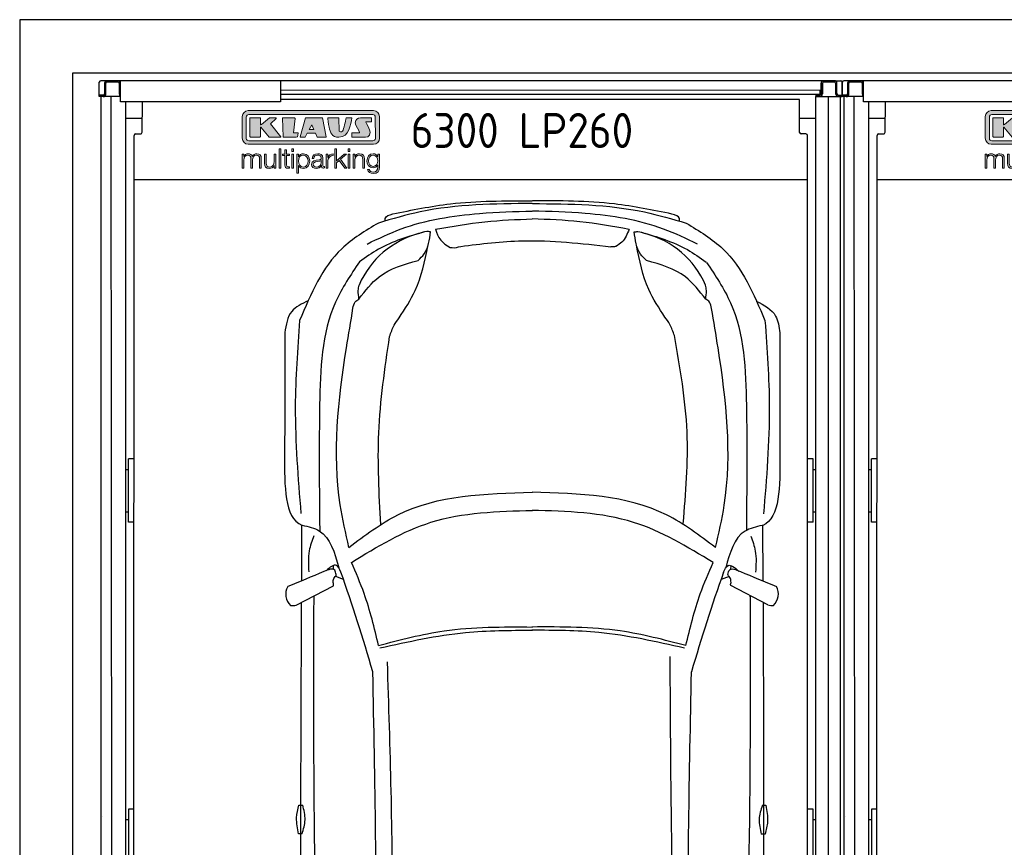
# Model space of a CAD drawing. Header units: millimetres. Extents: x 0 to 9279, y -929 to 5900.
# Tile 2 of 6: x 0 to 3711, y 2780 to 5900. Entities that reach past the tile are written whole.
import ezdxf

# ---------------------------------------------------------------- set-up
doc = ezdxf.new("R2010")
doc.units = ezdxf.units.MM
doc.layers.get('0').update_dxf_attribs({"lineweight": 25})
for name, color, linetype, lineweight in [('car', 10, 'Continuous', 25), ('Gebäude', 7, 'Continuous', 25), ('Logo', 7, 'Continuous', 25), ('Plattform', 7, 'Continuous', 25)]:
    doc.layers.add(name, color=color, linetype=linetype, lineweight=lineweight)
doc.styles.get("Standard").update_dxf_attribs({"font": 'ISOCP.SHX'})

# ---------------------------------------------------------------- blocks, each defined once
blk = doc.blocks.new('Gebäude_GL550_LP260')
at = {"layer": 'Gebäude'}
for p, q in [((5600, 5900), (-3400, 5900)), ((-3400, 5900), (-3400, 200)), ((-3200, 5700), (5400, 5700)), ((-3200, 200), (-3200, 5700))]:
    blk.add_line(p, q, dxfattribs=at)
blk = doc.blocks.new('KLAUS')
at = {"layer": 'Logo'}
h = blk.add_hatch(color=8, dxfattribs=at)
h.dxf.hatch_style = 2
edge = h.paths.add_edge_path()
edge.add_spline(control_points=[(3.6, 29.09), (2.88, 29.09), (2.3, 28.51), (2.3, 27.8), (2.3, 27.8), (2.3, 16.11), (2.3, 16.11), (2.3, 15.39), (2.88, 14.81), (3.6, 14.81), (3.6, 14.81), (71.16, 14.81), (71.16, 14.81), (71.88, 14.81), (72.46, 15.39), (72.46, 16.11), (72.46, 16.11), (72.46, 27.8), (72.46, 27.8), (72.46, 28.51), (71.88, 29.09), (71.16, 29.09), (71.16, 29.09), (3.6, 29.09), (3.6, 29.09), (3.6, 29.09), (3.6, 29.09), (3.6, 29.09)], knot_values=[0, 0, 0, 0, 1, 1, 1, 2, 2, 2, 3, 3, 3, 4, 4, 4, 5, 5, 5, 6, 6, 6, 7, 7, 7, 8, 8, 8, 9, 9, 9, 9], degree=3, periodic=0)
edge = h.paths.add_edge_path()
edge.add_spline(control_points=[(3.35, 31.23), (3.35, 31.23), (71.47, 31.23), (71.47, 31.23), (73.26, 31.23), (74.71, 29.77), (74.71, 27.99), (74.71, 27.99), (74.71, 16.17), (74.71, 16.17), (74.71, 14.38), (73.26, 12.93), (71.47, 12.93), (71.47, 12.93), (3.35, 12.93), (3.35, 12.93), (1.56, 12.93), (0.11, 14.38), (0.11, 16.17), (0.11, 16.17), (0.11, 27.99), (0.11, 27.99), (0.11, 29.77), (1.56, 31.23), (3.35, 31.23), (3.35, 31.23), (3.35, 31.23), (3.35, 31.23)], knot_values=[0, 0, 0, 0, 1, 1, 1, 2, 2, 2, 3, 3, 3, 4, 4, 4, 5, 5, 5, 6, 6, 6, 7, 7, 7, 8, 8, 8, 9, 9, 9, 9], degree=3, periodic=0)
h = blk.add_hatch(color=8, dxfattribs=at)
h.dxf.hatch_style = 2
edge = h.paths.add_edge_path()
edge.add_spline(control_points=[(4.5, 27.33), (4.5, 27.33), (9.7, 27.33), (9.7, 27.33), (9.84, 27.33), (9.96, 27.22), (9.96, 27.08), (9.96, 27.08), (9.96, 23.69), (9.96, 23.69), (9.96, 23.69), (9.94, 23.64), (10.04, 23.59), (10.14, 23.53), (10.2, 23.57), (10.2, 23.57), (10.2, 23.57), (10.51, 23.75), (10.51, 23.75), (10.51, 23.75), (14.94, 27.33), (14.94, 27.33), (14.94, 27.33), (18.41, 27.33), (18.41, 27.33), (18.41, 27.33), (18.49, 27.33), (18.56, 27.2), (18.65, 27.04), (18.53, 26.91), (18.53, 26.91), (18.53, 26.91), (15.49, 24.11), (15.49, 24.11), (15.49, 24.11), (21.14, 17.06), (21.14, 17.06), (21.14, 17.06), (21.13, 16.91), (21.13, 16.91), (21.08, 16.84), (20.99, 16.82), (20.99, 16.82), (20.99, 16.82), (14.7, 16.82), (14.7, 16.82), (14.7, 16.82), (10.26, 22.17), (10.26, 22.17), (10.26, 22.17), (10.19, 22.24), (10.08, 22.21), (9.97, 22.18), (9.96, 22.11), (9.96, 22.11), (9.96, 22.11), (9.96, 17.08), (9.96, 17.08), (9.96, 16.94), (9.84, 16.82), (9.7, 16.82), (9.7, 16.82), (4.5, 16.82), (4.5, 16.82), (4.36, 16.82), (4.25, 16.94), (4.25, 17.08), (4.25, 17.08), (4.25, 27.08), (4.25, 27.08), (4.25, 27.22), (4.36, 27.33), (4.5, 27.33), (4.5, 27.33), (4.5, 27.33), (4.5, 27.33)], knot_values=[0, 0, 0, 0, 1, 1, 1, 2, 2, 2, 3, 3, 3, 4, 4, 4, 5, 5, 5, 6, 6, 6, 7, 7, 7, 8, 8, 8, 9, 9, 9, 10, 10, 10, 11, 11, 11, 12, 12, 12, 13, 13, 13, 14, 14, 14, 15, 15, 15, 16, 16, 16, 17, 17, 17, 18, 18, 18, 19, 19, 19, 20, 20, 20, 21, 21, 21, 22, 22, 22, 23, 23, 23, 24, 24, 24, 25, 25, 25, 25], degree=3, periodic=0)
h = blk.add_hatch(color=8, dxfattribs=at)
h.dxf.hatch_style = 2
h.paths.add_polyline_path([(22.42, 17.06), (21.97, 27.15), (22.24, 27.33), (28.55, 27.33), (28.86, 26.97), (28.01, 19.08), (30.26, 19.07), (30.44, 18.95), (30.08, 16.95), (29.49, 16.82), (22.6, 16.82)])
h = blk.add_hatch(color=8, dxfattribs=at)
h.paths.add_polyline_path([(36.52, 21.01), (38.93, 21.01), (37.87, 23.57)])
h.paths.add_polyline_path([(34.52, 27.33), (43.65, 27.33), (45.76, 16.94), (45.57, 16.82), (40.83, 16.82), (39.89, 18.95), (35.42, 18.95), (34.27, 16.82), (31.78, 16.82), (31.66, 17)])
h = blk.add_hatch(color=8, dxfattribs=at)
h.dxf.hatch_style = 2
edge = h.paths.add_edge_path()
edge.add_spline(control_points=[(52.69, 27.32), (52.69, 27.32), (52.88, 20.14), (52.88, 20.14), (53.01, 19.89), (53.2, 19.77), (53.43, 19.71), (53.91, 19.59), (54.43, 19.57), (54.64, 20.03), (55.23, 21.34), (56.27, 25.45), (56.6, 27.33), (56.6, 27.33), (59.77, 27.33), (59.77, 27.33), (58.77, 23.9), (58.56, 16.82), (52.63, 16.76), (48.72, 16.72), (48.01, 19.35), (47.27, 22.24), (46.89, 23.68), (46.54, 27.33), (46.54, 27.33), (46.54, 27.33), (52.69, 27.32), (52.69, 27.32), (52.69, 27.32), (52.69, 27.32), (52.69, 27.32)], knot_values=[0, 0, 0, 0, 1, 1, 1, 2, 2, 2, 3, 3, 3, 4, 4, 4, 5, 5, 5, 6, 6, 6, 7, 7, 7, 8, 8, 8, 9, 9, 9, 10, 10, 10, 10], degree=3, periodic=0)
h = blk.add_hatch(color=8, dxfattribs=at)
h.dxf.hatch_style = 2
edge = h.paths.add_edge_path()
edge.add_spline(control_points=[(64.46, 27.33), (64.46, 27.33), (70.31, 27.33), (70.31, 27.33), (70.31, 26.52), (70.31, 26.02), (70.31, 25.12), (70.31, 25.12), (67.3, 25.12), (67.3, 25.12), (67.24, 25.04), (67.25, 25.11), (67.25, 24.91), (67.25, 24.88), (69.73, 20.38), (69.73, 19.57), (69.73, 16.4), (67.22, 16.81), (65.9, 16.82), (65.9, 16.82), (59.59, 16.82), (59.59, 16.82), (59.59, 17.76), (59.59, 18.23), (59.59, 19.14), (59.59, 19.14), (63.75, 19.14), (63.75, 19.14), (63.82, 19.22), (63.81, 19.11), (63.81, 19.31), (63.81, 20.32), (61.58, 23.06), (61.58, 24.63), (61.58, 26.33), (62.83, 27.34), (64.46, 27.33), (64.46, 27.33), (64.46, 27.33), (64.46, 27.33)], knot_values=[0, 0, 0, 0, 1, 1, 1, 2, 2, 2, 3, 3, 3, 4, 4, 4, 5, 5, 5, 6, 6, 6, 7, 7, 7, 8, 8, 8, 9, 9, 9, 10, 10, 10, 11, 11, 11, 12, 12, 12, 13, 13, 13, 13], degree=3, periodic=0)
h = blk.add_hatch(color=30, dxfattribs=at)
h.dxf.hatch_style = 2
edge = h.paths.add_edge_path()
edge.add_spline(control_points=[(0, 0), (0, 0), (0.92, 0), (0.92, 0), (0.92, 0), (0.92, 4.22), (0.92, 4.22), (0.94, 5.8), (1.58, 7), (3.18, 7), (4.35, 7), (4.77, 6.15), (4.76, 5.12), (4.76, 5.12), (4.76, 0), (4.76, 0), (4.76, 0), (5.68, 0), (5.68, 0), (5.68, 0), (5.68, 4.27), (5.68, 4.27), (5.68, 5.68), (6.14, 7), (7.73, 7), (9.05, 7), (9.52, 6.32), (9.52, 5.08), (9.52, 5.08), (9.52, 0), (9.52, 0), (9.52, 0), (10.44, 0), (10.44, 0), (10.44, 0), (10.44, 5.12), (10.44, 5.12), (10.44, 6.91), (9.59, 7.77), (7.94, 7.77), (6.94, 7.77), (5.99, 7.29), (5.54, 6.3), (5.26, 7.29), (4.36, 7.77), (3.37, 7.77), (2.17, 7.77), (1.38, 7.19), (0.89, 6.28), (0.89, 6.28), (0.85, 6.28), (0.85, 6.28), (0.85, 6.28), (0.85, 7.55), (0.85, 7.55), (0.85, 7.55), (0, 7.55), (0, 7.55), (0, 7.55), (0, 0), (0, 0), (0, 0), (0, 0), (0, 0)], knot_values=[0, 0, 0, 0, 1, 1, 1, 2, 2, 2, 3, 3, 3, 4, 4, 4, 5, 5, 5, 6, 6, 6, 7, 7, 7, 8, 8, 8, 9, 9, 9, 10, 10, 10, 11, 11, 11, 12, 12, 12, 13, 13, 13, 14, 14, 14, 15, 15, 15, 16, 16, 16, 17, 17, 17, 18, 18, 18, 19, 19, 19, 20, 20, 20, 21, 21, 21, 21], degree=3, periodic=0)
h = blk.add_hatch(color=30, dxfattribs=at)
h.dxf.hatch_style = 2
edge = h.paths.add_edge_path()
edge.add_spline(control_points=[(18.31, 7.55), (18.31, 7.55), (17.39, 7.55), (17.39, 7.55), (17.39, 7.55), (17.39, 3.59), (17.39, 3.59), (17.39, 2.05), (16.7, 0.56), (15.12, 0.56), (13.66, 0.56), (13.15, 1.27), (13.1, 2.64), (13.1, 2.64), (13.1, 7.55), (13.1, 7.55), (13.1, 7.55), (12.18, 7.55), (12.18, 7.55), (12.18, 7.55), (12.18, 2.65), (12.18, 2.65), (12.18, 0.89), (12.93, -0.22), (14.83, -0.22), (15.96, -0.22), (16.95, 0.35), (17.44, 1.36), (17.44, 1.36), (17.47, 1.36), (17.47, 1.36), (17.47, 1.36), (17.47, 0), (17.47, 0), (17.47, 0), (18.31, 0), (18.31, 0), (18.31, 0), (18.31, 7.55), (18.31, 7.55), (18.31, 7.55), (18.31, 7.55), (18.31, 7.55)], knot_values=[0, 0, 0, 0, 1, 1, 1, 2, 2, 2, 3, 3, 3, 4, 4, 4, 5, 5, 5, 6, 6, 6, 7, 7, 7, 8, 8, 8, 9, 9, 9, 10, 10, 10, 11, 11, 11, 12, 12, 12, 13, 13, 13, 14, 14, 14, 14], degree=3, periodic=0)
h = blk.add_hatch(color=30, dxfattribs=at)
h.dxf.hatch_style = 2
h.paths.add_polyline_path([(20.07, 0), (20.99, 0), (20.99, 10.45), (20.07, 10.45)])
h = blk.add_hatch(color=30, dxfattribs=at)
h.dxf.hatch_style = 2
edge = h.paths.add_edge_path()
edge.add_spline(control_points=[(24.22, 9.82), (24.22, 9.82), (23.3, 9.82), (23.3, 9.82), (23.3, 9.82), (23.3, 7.55), (23.3, 7.55), (23.3, 7.55), (21.98, 7.55), (21.98, 7.55), (21.98, 7.55), (21.98, 6.78), (21.98, 6.78), (21.98, 6.78), (23.3, 6.78), (23.3, 6.78), (23.3, 6.78), (23.3, 1.61), (23.3, 1.61), (23.28, 0.32), (23.71, -0.09), (24.94, -0.09), (25.22, -0.09), (25.48, -0.06), (25.76, -0.06), (25.76, -0.06), (25.76, 0.73), (25.76, 0.73), (25.5, 0.7), (25.23, 0.69), (24.97, 0.69), (24.31, 0.73), (24.22, 1.08), (24.22, 1.68), (24.22, 1.68), (24.22, 6.78), (24.22, 6.78), (24.22, 6.78), (25.76, 6.78), (25.76, 6.78), (25.76, 6.78), (25.76, 7.55), (25.76, 7.55), (25.76, 7.55), (24.22, 7.55), (24.22, 7.55), (24.22, 7.55), (24.22, 9.82), (24.22, 9.82), (24.22, 9.82), (24.22, 9.82), (24.22, 9.82)], knot_values=[0, 0, 0, 0, 1, 1, 1, 2, 2, 2, 3, 3, 3, 4, 4, 4, 5, 5, 5, 6, 6, 6, 7, 7, 7, 8, 8, 8, 9, 9, 9, 10, 10, 10, 11, 11, 11, 12, 12, 12, 13, 13, 13, 14, 14, 14, 15, 15, 15, 16, 16, 16, 17, 17, 17, 17], degree=3, periodic=0)
h = blk.add_hatch(color=30, dxfattribs=at)
h.paths.add_polyline_path([(27.1, 0), (28.03, 0), (28.03, 7.55), (27.1, 7.55)])
h.paths.add_polyline_path([(27.1, 8.98), (28.03, 8.98), (28.03, 10.45), (27.1, 10.45)])
h = blk.add_hatch(color=30, dxfattribs=at)
edge = h.paths.add_edge_path()
edge.add_spline(control_points=[(35.84, 3.78), (35.84, 2.21), (35.12, 0.56), (33.37, 0.56), (31.4, 0.56), (30.72, 2.21), (30.72, 3.78), (30.72, 5.49), (31.33, 7), (33.37, 7), (35.12, 7), (35.84, 5.34), (35.84, 3.78), (35.84, 3.78), (35.84, 3.78), (35.84, 3.78)], knot_values=[0, 0, 0, 0, 1, 1, 1, 2, 2, 2, 3, 3, 3, 4, 4, 4, 5, 5, 5, 5], degree=3, periodic=0)
edge = h.paths.add_edge_path()
edge.add_spline(control_points=[(29.79, -2.8), (29.79, -2.8), (30.72, -2.8), (30.72, -2.8), (30.72, -2.8), (30.72, 1.43), (30.72, 1.43), (30.72, 1.43), (30.74, 1.43), (30.74, 1.43), (31.14, 0.35), (32.24, -0.22), (33.37, -0.22), (35.66, -0.22), (36.76, 1.64), (36.76, 3.78), (36.76, 5.91), (35.66, 7.77), (33.37, 7.77), (32.15, 7.77), (31.1, 7.14), (30.67, 6.12), (30.67, 6.12), (30.64, 6.12), (30.64, 6.12), (30.64, 6.12), (30.64, 7.55), (30.64, 7.55), (30.64, 7.55), (29.79, 7.55), (29.79, 7.55), (29.79, 7.55), (29.79, -2.8), (29.79, -2.8), (29.79, -2.8), (29.79, -2.8), (29.79, -2.8)], knot_values=[0, 0, 0, 0, 1, 1, 1, 2, 2, 2, 3, 3, 3, 4, 4, 4, 5, 5, 5, 6, 6, 6, 7, 7, 7, 8, 8, 8, 9, 9, 9, 10, 10, 10, 11, 11, 11, 12, 12, 12, 12], degree=3, periodic=0)
h = blk.add_hatch(color=30, dxfattribs=at)
edge = h.paths.add_edge_path()
edge.add_spline(control_points=[(43.03, 2.93), (43.04, 1.45), (41.8, 0.56), (40.39, 0.56), (39.53, 0.56), (38.71, 1.13), (38.71, 2.05), (38.71, 3.53), (40.66, 3.51), (42.22, 3.79), (42.47, 3.84), (42.88, 3.91), (43, 4.13), (43, 4.13), (43.03, 4.13), (43.03, 4.13), (43.03, 4.13), (43.03, 2.93), (43.03, 2.93), (43.03, 2.93), (43.03, 2.93), (43.03, 2.93)], knot_values=[0, 0, 0, 0, 1, 1, 1, 2, 2, 2, 3, 3, 3, 4, 4, 4, 5, 5, 5, 6, 6, 6, 7, 7, 7, 7], degree=3, periodic=0)
edge = h.paths.add_edge_path()
edge.add_spline(control_points=[(39.03, 5.24), (39.06, 6.47), (39.91, 7), (41.05, 7), (42.14, 7), (43.03, 6.69), (43.03, 5.45), (43.03, 4.61), (42.6, 4.51), (41.84, 4.42), (39.85, 4.19), (37.79, 4.11), (37.79, 1.99), (37.79, 0.47), (38.93, -0.22), (40.32, -0.22), (41.77, -0.22), (42.43, 0.34), (43.07, 1.32), (43.07, 1.32), (43.1, 1.32), (43.1, 1.32), (43.1, 0.53), (43.25, 0), (44.19, 0), (44.43, 0), (44.58, 0.01), (44.79, 0.06), (44.79, 0.06), (44.79, 0.83), (44.79, 0.83), (44.71, 0.81), (44.6, 0.78), (44.49, 0.78), (44.13, 0.78), (43.95, 0.98), (43.95, 1.33), (43.95, 1.33), (43.95, 5.34), (43.95, 5.34), (43.95, 7.36), (42.5, 7.77), (41.17, 7.77), (39.44, 7.77), (38.2, 7.01), (38.11, 5.24), (38.11, 5.24), (39.03, 5.24), (39.03, 5.24), (39.03, 5.24), (39.03, 5.24), (39.03, 5.24)], knot_values=[0, 0, 0, 0, 1, 1, 1, 2, 2, 2, 3, 3, 3, 4, 4, 4, 5, 5, 5, 6, 6, 6, 7, 7, 7, 8, 8, 8, 9, 9, 9, 10, 10, 10, 11, 11, 11, 12, 12, 12, 13, 13, 13, 14, 14, 14, 15, 15, 15, 16, 16, 16, 17, 17, 17, 17], degree=3, periodic=0)
h = blk.add_hatch(color=30, dxfattribs=at)
h.dxf.hatch_style = 2
edge = h.paths.add_edge_path()
edge.add_spline(control_points=[(45.79, 0), (45.79, 0), (46.71, 0), (46.71, 0), (46.71, 0), (46.71, 4.03), (46.71, 4.03), (46.71, 5.59), (47.85, 6.82), (49.52, 6.73), (49.52, 6.73), (49.52, 7.66), (49.52, 7.66), (48.16, 7.72), (47.14, 7), (46.67, 5.78), (46.67, 5.78), (46.64, 5.78), (46.64, 5.78), (46.64, 5.78), (46.64, 7.55), (46.64, 7.55), (46.64, 7.55), (45.79, 7.55), (45.79, 7.55), (45.79, 7.55), (45.79, 0), (45.79, 0), (45.79, 0), (45.79, 0), (45.79, 0)], knot_values=[0, 0, 0, 0, 1, 1, 1, 2, 2, 2, 3, 3, 3, 4, 4, 4, 5, 5, 5, 6, 6, 6, 7, 7, 7, 8, 8, 8, 9, 9, 9, 10, 10, 10, 10], degree=3, periodic=0)
h = blk.add_hatch(color=30, dxfattribs=at)
h.dxf.hatch_style = 2
h.paths.add_polyline_path([(50.4, 0), (51.32, 0), (51.32, 2.87), (52.82, 4.11), (55.8, 0), (56.96, 0), (53.52, 4.76), (56.74, 7.55), (55.51, 7.55), (51.32, 3.89), (51.32, 10.45), (50.4, 10.45)])
h = blk.add_hatch(color=30, dxfattribs=at)
h.paths.add_polyline_path([(57.74, 0), (58.66, 0), (58.66, 7.55), (57.74, 7.55)])
h.paths.add_polyline_path([(57.74, 8.98), (58.66, 8.98), (58.66, 10.45), (57.74, 10.45)])
h = blk.add_hatch(color=30, dxfattribs=at)
h.dxf.hatch_style = 2
edge = h.paths.add_edge_path()
edge.add_spline(control_points=[(60.41, 0), (60.41, 0), (61.33, 0), (61.33, 0), (61.33, 0), (61.33, 4.41), (61.33, 4.41), (61.36, 5.89), (62.24, 7), (63.7, 7), (65.2, 7), (65.62, 6.02), (65.62, 4.71), (65.62, 4.71), (65.62, 0), (65.62, 0), (65.62, 0), (66.54, 0), (66.54, 0), (66.54, 0), (66.54, 4.86), (66.54, 4.86), (66.54, 6.66), (65.9, 7.77), (63.78, 7.77), (62.71, 7.77), (61.7, 7.16), (61.36, 6.25), (61.36, 6.25), (61.33, 6.25), (61.33, 6.25), (61.33, 6.25), (61.33, 7.55), (61.33, 7.55), (61.33, 7.55), (60.41, 7.55), (60.41, 7.55), (60.41, 7.55), (60.41, 0), (60.41, 0), (60.41, 0), (60.41, 0), (60.41, 0)], knot_values=[0, 0, 0, 0, 1, 1, 1, 2, 2, 2, 3, 3, 3, 4, 4, 4, 5, 5, 5, 6, 6, 6, 7, 7, 7, 8, 8, 8, 9, 9, 9, 10, 10, 10, 11, 11, 11, 12, 12, 12, 13, 13, 13, 14, 14, 14, 14], degree=3, periodic=0)
h = blk.add_hatch(color=30, dxfattribs=at)
edge = h.paths.add_edge_path()
edge.add_spline(control_points=[(71.32, 0.86), (69.62, 0.86), (68.83, 2.34), (68.83, 3.86), (68.83, 5.43), (69.56, 7), (71.32, 7), (73.06, 7), (73.75, 5.34), (73.75, 3.86), (73.75, 2.33), (72.91, 0.86), (71.32, 0.86), (71.32, 0.86), (71.32, 0.86), (71.32, 0.86)], knot_values=[0, 0, 0, 0, 1, 1, 1, 2, 2, 2, 3, 3, 3, 4, 4, 4, 5, 5, 5, 5], degree=3, periodic=0)
edge = h.paths.add_edge_path()
edge.add_spline(control_points=[(74.67, 7.55), (74.67, 7.55), (73.75, 7.55), (73.75, 7.55), (73.75, 7.55), (73.75, 6.25), (73.75, 6.25), (73.75, 6.25), (73.72, 6.25), (73.72, 6.25), (73.35, 7.09), (72.41, 7.77), (71.32, 7.77), (69.13, 7.77), (67.9, 6.05), (67.9, 3.97), (67.9, 1.82), (68.9, 0.09), (71.32, 0.09), (72.4, 0.09), (73.29, 0.72), (73.72, 1.64), (73.72, 1.64), (73.75, 1.64), (73.75, 1.64), (73.75, 1.64), (73.75, 0.61), (73.75, 0.61), (73.75, -1.23), (73.01, -2.24), (71.32, -2.24), (70.29, -2.24), (69.31, -1.85), (69.1, -0.73), (69.1, -0.73), (68.18, -0.73), (68.18, -0.73), (68.31, -2.34), (69.81, -3.02), (71.32, -3.02), (73.79, -3.02), (74.65, -1.64), (74.67, 0.61), (74.67, 0.61), (74.67, 7.55), (74.67, 7.55), (74.67, 7.55), (74.67, 7.55), (74.67, 7.55)], knot_values=[0, 0, 0, 0, 1, 1, 1, 2, 2, 2, 3, 3, 3, 4, 4, 4, 5, 5, 5, 6, 6, 6, 7, 7, 7, 8, 8, 8, 9, 9, 9, 10, 10, 10, 11, 11, 11, 12, 12, 12, 13, 13, 13, 14, 14, 14, 15, 15, 15, 16, 16, 16, 16], degree=3, periodic=0)
at = {"layer": 'Logo', "lineweight": 0}
for points in [[(22.42, 17.06), (21.97, 27.15), (22.24, 27.33), (28.55, 27.33), (28.86, 26.97), (28.01, 19.08), (30.26, 19.07), (30.44, 18.95), (30.08, 16.95), (29.49, 16.82), (22.6, 16.82), (22.42, 17.06), (22.42, 17.06)], [(34.52, 27.33), (43.65, 27.33), (45.76, 16.94), (45.57, 16.82), (40.83, 16.82), (39.89, 18.95), (35.42, 18.95), (34.27, 16.82), (31.78, 16.82), (31.66, 17), (34.52, 27.33), (34.52, 27.33)], [(36.52, 21.01), (38.93, 21.01), (37.87, 23.57), (36.52, 21.01), (36.52, 21.01)], [(20.07, 0), (20.99, 0), (20.99, 10.45), (20.07, 10.45), (20.07, 0), (20.07, 0)], [(27.1, 8.98), (28.03, 8.98), (28.03, 10.45), (27.1, 10.45), (27.1, 8.98), (27.1, 8.98)], [(27.1, 0), (28.03, 0), (28.03, 7.55), (27.1, 7.55), (27.1, 0), (27.1, 0)], [(50.4, 0), (51.32, 0), (51.32, 2.87), (52.82, 4.11), (55.8, 0), (56.96, 0), (53.52, 4.76), (56.74, 7.55), (55.51, 7.55), (51.32, 3.89), (51.32, 10.45), (50.4, 10.45), (50.4, 0), (50.4, 0)], [(57.74, 8.98), (58.66, 8.98), (58.66, 10.45), (57.74, 10.45), (57.74, 8.98), (57.74, 8.98)], [(57.74, 0), (58.66, 0), (58.66, 7.55), (57.74, 7.55), (57.74, 0), (57.74, 0)]]:
    blk.add_lwpolyline(points, dxfattribs=at)
for points, knots in [([(3.35, 31.23), (3.35, 31.23), (71.47, 31.23), (71.47, 31.23), (73.26, 31.23), (74.71, 29.77), (74.71, 27.99), (74.71, 27.99), (74.71, 16.17), (74.71, 16.17), (74.71, 14.38), (73.26, 12.93), (71.47, 12.93), (71.47, 12.93), (3.35, 12.93), (3.35, 12.93), (1.56, 12.93), (0.11, 14.38), (0.11, 16.17), (0.11, 16.17), (0.11, 27.99), (0.11, 27.99), (0.11, 29.77), (1.56, 31.23), (3.35, 31.23), (3.35, 31.23), (3.35, 31.23), (3.35, 31.23)], [0, 0, 0, 0, 1, 1, 1, 2, 2, 2, 3, 3, 3, 4, 4, 4, 5, 5, 5, 6, 6, 6, 7, 7, 7, 8, 8, 8, 9, 9, 9, 9]), ([(3.6, 29.09), (2.88, 29.09), (2.3, 28.51), (2.3, 27.8), (2.3, 27.8), (2.3, 16.11), (2.3, 16.11), (2.3, 15.39), (2.88, 14.81), (3.6, 14.81), (3.6, 14.81), (71.16, 14.81), (71.16, 14.81), (71.88, 14.81), (72.46, 15.39), (72.46, 16.11), (72.46, 16.11), (72.46, 27.8), (72.46, 27.8), (72.46, 28.51), (71.88, 29.09), (71.16, 29.09), (71.16, 29.09), (3.6, 29.09), (3.6, 29.09), (3.6, 29.09), (3.6, 29.09), (3.6, 29.09)], [0, 0, 0, 0, 1, 1, 1, 2, 2, 2, 3, 3, 3, 4, 4, 4, 5, 5, 5, 6, 6, 6, 7, 7, 7, 8, 8, 8, 9, 9, 9, 9]), ([(4.5, 27.33), (4.5, 27.33), (9.7, 27.33), (9.7, 27.33), (9.84, 27.33), (9.96, 27.22), (9.96, 27.08), (9.96, 27.08), (9.96, 23.69), (9.96, 23.69), (9.96, 23.69), (9.94, 23.64), (10.04, 23.59), (10.14, 23.53), (10.2, 23.57), (10.2, 23.57), (10.2, 23.57), (10.51, 23.75), (10.51, 23.75), (10.51, 23.75), (14.94, 27.33), (14.94, 27.33), (14.94, 27.33), (18.41, 27.33), (18.41, 27.33), (18.41, 27.33), (18.49, 27.33), (18.56, 27.2), (18.65, 27.04), (18.53, 26.91), (18.53, 26.91), (18.53, 26.91), (15.49, 24.11), (15.49, 24.11), (15.49, 24.11), (21.14, 17.06), (21.14, 17.06), (21.14, 17.06), (21.13, 16.91), (21.13, 16.91), (21.08, 16.84), (20.99, 16.82), (20.99, 16.82), (20.99, 16.82), (14.7, 16.82), (14.7, 16.82), (14.7, 16.82), (10.26, 22.17), (10.26, 22.17), (10.26, 22.17), (10.19, 22.24), (10.08, 22.21), (9.97, 22.18), (9.96, 22.11), (9.96, 22.11), (9.96, 22.11), (9.96, 17.08), (9.96, 17.08), (9.96, 16.94), (9.84, 16.82), (9.7, 16.82), (9.7, 16.82), (4.5, 16.82), (4.5, 16.82), (4.36, 16.82), (4.25, 16.94), (4.25, 17.08), (4.25, 17.08), (4.25, 27.08), (4.25, 27.08), (4.25, 27.22), (4.36, 27.33), (4.5, 27.33), (4.5, 27.33), (4.5, 27.33), (4.5, 27.33)], [0, 0, 0, 0, 1, 1, 1, 2, 2, 2, 3, 3, 3, 4, 4, 4, 5, 5, 5, 6, 6, 6, 7, 7, 7, 8, 8, 8, 9, 9, 9, 10, 10, 10, 11, 11, 11, 12, 12, 12, 13, 13, 13, 14, 14, 14, 15, 15, 15, 16, 16, 16, 17, 17, 17, 18, 18, 18, 19, 19, 19, 20, 20, 20, 21, 21, 21, 22, 22, 22, 23, 23, 23, 24, 24, 24, 25, 25, 25, 25]), ([(52.69, 27.32), (52.69, 27.32), (52.88, 20.14), (52.88, 20.14), (53.01, 19.89), (53.2, 19.77), (53.43, 19.71), (53.91, 19.59), (54.43, 19.57), (54.64, 20.03), (55.23, 21.34), (56.27, 25.45), (56.6, 27.33), (56.6, 27.33), (59.77, 27.33), (59.77, 27.33), (58.77, 23.9), (58.56, 16.82), (52.63, 16.76), (48.72, 16.72), (48.01, 19.35), (47.27, 22.24), (46.89, 23.68), (46.54, 27.33), (46.54, 27.33), (46.54, 27.33), (52.69, 27.32), (52.69, 27.32), (52.69, 27.32), (52.69, 27.32), (52.69, 27.32)], [0, 0, 0, 0, 1, 1, 1, 2, 2, 2, 3, 3, 3, 4, 4, 4, 5, 5, 5, 6, 6, 6, 7, 7, 7, 8, 8, 8, 9, 9, 9, 10, 10, 10, 10]), ([(64.46, 27.33), (64.46, 27.33), (70.31, 27.33), (70.31, 27.33), (70.31, 26.52), (70.31, 26.02), (70.31, 25.12), (70.31, 25.12), (67.3, 25.12), (67.3, 25.12), (67.24, 25.04), (67.25, 25.11), (67.25, 24.91), (67.25, 24.88), (69.73, 20.38), (69.73, 19.57), (69.73, 16.4), (67.22, 16.81), (65.9, 16.82), (65.9, 16.82), (59.59, 16.82), (59.59, 16.82), (59.59, 17.76), (59.59, 18.23), (59.59, 19.14), (59.59, 19.14), (63.75, 19.14), (63.75, 19.14), (63.82, 19.22), (63.81, 19.11), (63.81, 19.31), (63.81, 20.32), (61.58, 23.06), (61.58, 24.63), (61.58, 26.33), (62.83, 27.34), (64.46, 27.33), (64.46, 27.33), (64.46, 27.33), (64.46, 27.33)], [0, 0, 0, 0, 1, 1, 1, 2, 2, 2, 3, 3, 3, 4, 4, 4, 5, 5, 5, 6, 6, 6, 7, 7, 7, 8, 8, 8, 9, 9, 9, 10, 10, 10, 11, 11, 11, 12, 12, 12, 13, 13, 13, 13]), ([(0, 0), (0, 0), (0.92, 0), (0.92, 0), (0.92, 0), (0.92, 4.22), (0.92, 4.22), (0.94, 5.8), (1.58, 7), (3.18, 7), (4.35, 7), (4.77, 6.15), (4.76, 5.12), (4.76, 5.12), (4.76, 0), (4.76, 0), (4.76, 0), (5.68, 0), (5.68, 0), (5.68, 0), (5.68, 4.27), (5.68, 4.27), (5.68, 5.68), (6.14, 7), (7.73, 7), (9.05, 7), (9.52, 6.32), (9.52, 5.08), (9.52, 5.08), (9.52, 0), (9.52, 0), (9.52, 0), (10.44, 0), (10.44, 0), (10.44, 0), (10.44, 5.12), (10.44, 5.12), (10.44, 6.91), (9.59, 7.77), (7.94, 7.77), (6.94, 7.77), (5.99, 7.29), (5.54, 6.3), (5.26, 7.29), (4.36, 7.77), (3.37, 7.77), (2.17, 7.77), (1.38, 7.19), (0.89, 6.28), (0.89, 6.28), (0.85, 6.28), (0.85, 6.28), (0.85, 6.28), (0.85, 7.55), (0.85, 7.55), (0.85, 7.55), (0, 7.55), (0, 7.55), (0, 7.55), (0, 0), (0, 0), (0, 0), (0, 0), (0, 0)], [0, 0, 0, 0, 1, 1, 1, 2, 2, 2, 3, 3, 3, 4, 4, 4, 5, 5, 5, 6, 6, 6, 7, 7, 7, 8, 8, 8, 9, 9, 9, 10, 10, 10, 11, 11, 11, 12, 12, 12, 13, 13, 13, 14, 14, 14, 15, 15, 15, 16, 16, 16, 17, 17, 17, 18, 18, 18, 19, 19, 19, 20, 20, 20, 21, 21, 21, 21]), ([(18.31, 7.55), (18.31, 7.55), (17.39, 7.55), (17.39, 7.55), (17.39, 7.55), (17.39, 3.59), (17.39, 3.59), (17.39, 2.05), (16.7, 0.56), (15.12, 0.56), (13.66, 0.56), (13.15, 1.27), (13.1, 2.64), (13.1, 2.64), (13.1, 7.55), (13.1, 7.55), (13.1, 7.55), (12.18, 7.55), (12.18, 7.55), (12.18, 7.55), (12.18, 2.65), (12.18, 2.65), (12.18, 0.89), (12.93, -0.22), (14.83, -0.22), (15.96, -0.22), (16.95, 0.35), (17.44, 1.36), (17.44, 1.36), (17.47, 1.36), (17.47, 1.36), (17.47, 1.36), (17.47, 0), (17.47, 0), (17.47, 0), (18.31, 0), (18.31, 0), (18.31, 0), (18.31, 7.55), (18.31, 7.55), (18.31, 7.55), (18.31, 7.55), (18.31, 7.55)], [0, 0, 0, 0, 1, 1, 1, 2, 2, 2, 3, 3, 3, 4, 4, 4, 5, 5, 5, 6, 6, 6, 7, 7, 7, 8, 8, 8, 9, 9, 9, 10, 10, 10, 11, 11, 11, 12, 12, 12, 13, 13, 13, 14, 14, 14, 14]), ([(24.22, 9.82), (24.22, 9.82), (23.3, 9.82), (23.3, 9.82), (23.3, 9.82), (23.3, 7.55), (23.3, 7.55), (23.3, 7.55), (21.98, 7.55), (21.98, 7.55), (21.98, 7.55), (21.98, 6.78), (21.98, 6.78), (21.98, 6.78), (23.3, 6.78), (23.3, 6.78), (23.3, 6.78), (23.3, 1.61), (23.3, 1.61), (23.28, 0.32), (23.71, -0.09), (24.94, -0.09), (25.22, -0.09), (25.48, -0.06), (25.76, -0.06), (25.76, -0.06), (25.76, 0.73), (25.76, 0.73), (25.5, 0.7), (25.23, 0.69), (24.97, 0.69), (24.31, 0.73), (24.22, 1.08), (24.22, 1.68), (24.22, 1.68), (24.22, 6.78), (24.22, 6.78), (24.22, 6.78), (25.76, 6.78), (25.76, 6.78), (25.76, 6.78), (25.76, 7.55), (25.76, 7.55), (25.76, 7.55), (24.22, 7.55), (24.22, 7.55), (24.22, 7.55), (24.22, 9.82), (24.22, 9.82), (24.22, 9.82), (24.22, 9.82), (24.22, 9.82)], [0, 0, 0, 0, 1, 1, 1, 2, 2, 2, 3, 3, 3, 4, 4, 4, 5, 5, 5, 6, 6, 6, 7, 7, 7, 8, 8, 8, 9, 9, 9, 10, 10, 10, 11, 11, 11, 12, 12, 12, 13, 13, 13, 14, 14, 14, 15, 15, 15, 16, 16, 16, 17, 17, 17, 17]), ([(29.79, -2.8), (29.79, -2.8), (30.72, -2.8), (30.72, -2.8), (30.72, -2.8), (30.72, 1.43), (30.72, 1.43), (30.72, 1.43), (30.74, 1.43), (30.74, 1.43), (31.14, 0.35), (32.24, -0.22), (33.37, -0.22), (35.66, -0.22), (36.76, 1.64), (36.76, 3.78), (36.76, 5.91), (35.66, 7.77), (33.37, 7.77), (32.15, 7.77), (31.1, 7.14), (30.67, 6.12), (30.67, 6.12), (30.64, 6.12), (30.64, 6.12), (30.64, 6.12), (30.64, 7.55), (30.64, 7.55), (30.64, 7.55), (29.79, 7.55), (29.79, 7.55), (29.79, 7.55), (29.79, -2.8), (29.79, -2.8), (29.79, -2.8), (29.79, -2.8), (29.79, -2.8)], [0, 0, 0, 0, 1, 1, 1, 2, 2, 2, 3, 3, 3, 4, 4, 4, 5, 5, 5, 6, 6, 6, 7, 7, 7, 8, 8, 8, 9, 9, 9, 10, 10, 10, 11, 11, 11, 12, 12, 12, 12]), ([(35.84, 3.78), (35.84, 2.21), (35.12, 0.56), (33.37, 0.56), (31.4, 0.56), (30.72, 2.21), (30.72, 3.78), (30.72, 5.49), (31.33, 7), (33.37, 7), (35.12, 7), (35.84, 5.34), (35.84, 3.78), (35.84, 3.78), (35.84, 3.78), (35.84, 3.78)], [0, 0, 0, 0, 1, 1, 1, 2, 2, 2, 3, 3, 3, 4, 4, 4, 5, 5, 5, 5]), ([(39.03, 5.24), (39.06, 6.47), (39.91, 7), (41.05, 7), (42.14, 7), (43.03, 6.69), (43.03, 5.45), (43.03, 4.61), (42.6, 4.51), (41.84, 4.42), (39.85, 4.19), (37.79, 4.11), (37.79, 1.99), (37.79, 0.47), (38.93, -0.22), (40.32, -0.22), (41.77, -0.22), (42.43, 0.34), (43.07, 1.32), (43.07, 1.32), (43.1, 1.32), (43.1, 1.32), (43.1, 0.53), (43.25, 0), (44.19, 0), (44.43, 0), (44.58, 0.01), (44.79, 0.06), (44.79, 0.06), (44.79, 0.83), (44.79, 0.83), (44.71, 0.81), (44.6, 0.78), (44.49, 0.78), (44.13, 0.78), (43.95, 0.98), (43.95, 1.33), (43.95, 1.33), (43.95, 5.34), (43.95, 5.34), (43.95, 7.36), (42.5, 7.77), (41.17, 7.77), (39.44, 7.77), (38.2, 7.01), (38.11, 5.24), (38.11, 5.24), (39.03, 5.24), (39.03, 5.24), (39.03, 5.24), (39.03, 5.24), (39.03, 5.24)], [0, 0, 0, 0, 1, 1, 1, 2, 2, 2, 3, 3, 3, 4, 4, 4, 5, 5, 5, 6, 6, 6, 7, 7, 7, 8, 8, 8, 9, 9, 9, 10, 10, 10, 11, 11, 11, 12, 12, 12, 13, 13, 13, 14, 14, 14, 15, 15, 15, 16, 16, 16, 17, 17, 17, 17]), ([(45.79, 0), (45.79, 0), (46.71, 0), (46.71, 0), (46.71, 0), (46.71, 4.03), (46.71, 4.03), (46.71, 5.59), (47.85, 6.82), (49.52, 6.73), (49.52, 6.73), (49.52, 7.66), (49.52, 7.66), (48.16, 7.72), (47.14, 7), (46.67, 5.78), (46.67, 5.78), (46.64, 5.78), (46.64, 5.78), (46.64, 5.78), (46.64, 7.55), (46.64, 7.55), (46.64, 7.55), (45.79, 7.55), (45.79, 7.55), (45.79, 7.55), (45.79, 0), (45.79, 0), (45.79, 0), (45.79, 0), (45.79, 0)], [0, 0, 0, 0, 1, 1, 1, 2, 2, 2, 3, 3, 3, 4, 4, 4, 5, 5, 5, 6, 6, 6, 7, 7, 7, 8, 8, 8, 9, 9, 9, 10, 10, 10, 10]), ([(60.41, 0), (60.41, 0), (61.33, 0), (61.33, 0), (61.33, 0), (61.33, 4.41), (61.33, 4.41), (61.36, 5.89), (62.24, 7), (63.7, 7), (65.2, 7), (65.62, 6.02), (65.62, 4.71), (65.62, 4.71), (65.62, 0), (65.62, 0), (65.62, 0), (66.54, 0), (66.54, 0), (66.54, 0), (66.54, 4.86), (66.54, 4.86), (66.54, 6.66), (65.9, 7.77), (63.78, 7.77), (62.71, 7.77), (61.7, 7.16), (61.36, 6.25), (61.36, 6.25), (61.33, 6.25), (61.33, 6.25), (61.33, 6.25), (61.33, 7.55), (61.33, 7.55), (61.33, 7.55), (60.41, 7.55), (60.41, 7.55), (60.41, 7.55), (60.41, 0), (60.41, 0), (60.41, 0), (60.41, 0), (60.41, 0)], [0, 0, 0, 0, 1, 1, 1, 2, 2, 2, 3, 3, 3, 4, 4, 4, 5, 5, 5, 6, 6, 6, 7, 7, 7, 8, 8, 8, 9, 9, 9, 10, 10, 10, 11, 11, 11, 12, 12, 12, 13, 13, 13, 14, 14, 14, 14]), ([(74.67, 7.55), (74.67, 7.55), (73.75, 7.55), (73.75, 7.55), (73.75, 7.55), (73.75, 6.25), (73.75, 6.25), (73.75, 6.25), (73.72, 6.25), (73.72, 6.25), (73.35, 7.09), (72.41, 7.77), (71.32, 7.77), (69.13, 7.77), (67.9, 6.05), (67.9, 3.97), (67.9, 1.82), (68.9, 0.09), (71.32, 0.09), (72.4, 0.09), (73.29, 0.72), (73.72, 1.64), (73.72, 1.64), (73.75, 1.64), (73.75, 1.64), (73.75, 1.64), (73.75, 0.61), (73.75, 0.61), (73.75, -1.23), (73.01, -2.24), (71.32, -2.24), (70.29, -2.24), (69.31, -1.85), (69.1, -0.73), (69.1, -0.73), (68.18, -0.73), (68.18, -0.73), (68.31, -2.34), (69.81, -3.02), (71.32, -3.02), (73.79, -3.02), (74.65, -1.64), (74.67, 0.61), (74.67, 0.61), (74.67, 7.55), (74.67, 7.55), (74.67, 7.55), (74.67, 7.55), (74.67, 7.55)], [0, 0, 0, 0, 1, 1, 1, 2, 2, 2, 3, 3, 3, 4, 4, 4, 5, 5, 5, 6, 6, 6, 7, 7, 7, 8, 8, 8, 9, 9, 9, 10, 10, 10, 11, 11, 11, 12, 12, 12, 13, 13, 13, 14, 14, 14, 15, 15, 15, 16, 16, 16, 16]), ([(71.32, 0.86), (69.62, 0.86), (68.83, 2.34), (68.83, 3.86), (68.83, 5.43), (69.56, 7), (71.32, 7), (73.06, 7), (73.75, 5.34), (73.75, 3.86), (73.75, 2.33), (72.91, 0.86), (71.32, 0.86), (71.32, 0.86), (71.32, 0.86), (71.32, 0.86)], [0, 0, 0, 0, 1, 1, 1, 2, 2, 2, 3, 3, 3, 4, 4, 4, 5, 5, 5, 5]), ([(43.03, 2.93), (43.04, 1.45), (41.8, 0.56), (40.39, 0.56), (39.53, 0.56), (38.71, 1.13), (38.71, 2.05), (38.71, 3.53), (40.66, 3.51), (42.22, 3.79), (42.47, 3.84), (42.88, 3.91), (43, 4.13), (43, 4.13), (43.03, 4.13), (43.03, 4.13), (43.03, 4.13), (43.03, 2.93), (43.03, 2.93), (43.03, 2.93), (43.03, 2.93), (43.03, 2.93)], [0, 0, 0, 0, 1, 1, 1, 2, 2, 2, 3, 3, 3, 4, 4, 4, 5, 5, 5, 6, 6, 6, 7, 7, 7, 7])]:
    blk.add_open_spline(points, degree=3, knots=knots, dxfattribs=at)
blk = doc.blocks.new('6300_LP260_GL550')
for p, q in [((3180, 5590.1), (3180, 5670.1)), ((5815, 5610.1), (5800, 5610.1))]:
    blk.add_line(p, q)
at = {"layer": 'Plattform'}
for p, q in [((3100, 5610.1), (3100, 5664.1)), ((3180, 5670.1), (3106, 5670.1)), ((3120, 5660.1), (3120, 5620.1)), ((3125, 5620.1), (3125, 5660.1)), ((3130, 5665.1), (3170, 5665.1)), ((3175, 5660.1), (3175, 5620.1)), ((5830, 5670.1), (3180, 5670.1)), ((3782.4, 5670.1), (3782.4, 5590.1)), ((5820, 5620.1), (5820, 5660.1)), ((5825, 5620.1), (5825, 5660.1)), ((5825, 5660.1), (5825, 5620.1)), ((5870, 5670.1), (5830, 5670.1)), ((5830, 5665.1), (5870, 5665.1)), ((5870, 5670.1), (5894, 5670.1)), ((5875, 5660.1), (5875, 5620.1)), ((5880, 5620.1), (5880, 5660.1)), ((5900, 5664.1), (5900, 5610.1)), ((3115, 5615.1), (3100, 5615.1)), ((3180, 5610.1), (3100, 5610.1)), ((3106.9, 360.1), (3106.9, 5610.1)), ((3149.9, 360.1), (3144.9, 5610.1)), ((5820, 5634.7), (3782.4, 5633.5)), ((3782.4, 5619), (5815, 5619)), ((5800, 5619), (5800, 5610.1)), ((5815, 5615.1), (5800, 5615.1)), ((5800, 350.1), (5800, 5610.1)), ((5800, 5610.1), (5900, 5610.1)), ((5815, 5634.5), (5815, 5619)), ((5820, 5634.5), (5820, 5634.5)), ((5848.5, 360.2), (5847.9, 5610.1)), ((5885, 5615.1), (5900, 5615.1)), ((5891.5, 5610.1), (5891.5, 360.1)), ((3782.4, 5590.1), (3180, 5590.1)), ((3199.6, 350.1), (3200, 5590.1)), ((3261, 5590.1), (3260.9, 5475.6)), ((5739, 5599.5), (3782.4, 5599.5)), ((5739, 5475.2), (5739, 5599.5)), ((3261, 5527.5), (3200, 5527.5)), ((5800, 5527.1), (5739, 5527.1)), ((3229, 564.5), (3231, 5463.9)), ((3237, 5469.2), (3255.2, 5469.2)), ((5763, 5469.2), (5745, 5469.2)), ((5769, 452.1), (5769, 5463.2)), ((5769, 5463.2), (5769, 5463.2)), ((5769, 5296.2), (3230.9, 5296.2)), ((3210, 4243.9), (3210, 4243.9)), ((3230.5, 4243.9), (3210, 4243.9)), ((3210, 4005.6), (3210, 4243.9)), ((5790, 4243.9), (5769, 4243.9)), ((5790, 4005.6), (5790, 4243.9)), ((3200, 4204.9), (3210, 4204.9)), ((5790, 4204.9), (5800, 4204.9)), ((3200, 4044.1), (3210, 4044.1)), ((5790, 4044.1), (5800, 4044.1)), ((3230.4, 4005.6), (3210, 4005.6)), ((5790, 4005.6), (5769, 4005.6)), ((3110.5, 2897.4), (3110.5, 2897.6)), ((3210, 2924), (3210, 2685.6)), ((3229, 2924), (3210, 2924)), ((5790, 2924), (5769, 2924)), ((5790, 2685.6), (5790, 2924)), ((3200, 2885), (3210, 2885)), ((5790, 2885), (5800, 2885))]:
    blk.add_line(p, q, dxfattribs=at)
for centre, radius, start, end in [((3106, 5664.1), 6, 90, 180), ((3130, 5660.1), 10, 90, 180), ((3130, 5660.1), 5, 90, 180), ((3170, 5660.1), 10, 2.0174, 90), ((3170, 5660.1), 5, 0, 90), ((5830, 5660.1), 10, 90, 180), ((5830, 5660.1), 10, 90, 180), ((5830, 5660.1), 5, 90, 180), ((5830, 5660.1), 5, 90, 180), ((5870, 5660.1), 10, 0, 90), ((5870, 5660.1), 5, 0, 90), ((5894, 5664.1), 6, 0, 90), ((3115, 5620.1), 5, 270, 0), ((3115, 5620.1), 10, 270, 0), ((3185, 5620.1), 10, 180, 239.959), ((5815, 5620.1), 5, 270, 0), ((5815, 5620.1), 10, 270, 330), ((5815, 5620.1), 10, 300.0075, 0), ((5815, 5620.1), 10, 330.0736, 0), ((5885, 5620.1), 10, 180, 209.9264), ((5885, 5620.1), 10, 210, 270), ((5885, 5620.1), 5, 180, 270), ((3255, 5475.2), 5.99, 272.397, 3.6906)]:
    blk.add_arc(centre, radius, start, end, dxfattribs=at)
for centre, major_axis, start_param, end_param in [((3237, 5463.2), (-6, 0), 4.712389, 6.283185), ((5745, 5475.2), (-6, 0), 0, 1.570796), ((5763, 5463.2), (6, 0), 0, 1.570796)]:
    blk.add_ellipse(centre, major_axis=major_axis, ratio=0.999962, start_param=start_param, end_param=end_param, dxfattribs=at)
at = {"xscale": 6.929133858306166, "yscale": 6.929133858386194, "zscale": 6.929133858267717, "rotation": 0.01107024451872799}
blk.add_blockref('KLAUS', (3638.2, 5340.7), dxfattribs=at)
blk.add_text('6300 LP260', height=132).set_placement((4273.5, 5416.3))
blk = doc.blocks.new('Car LP')
at = {"layer": 'car'}
for p, q in [((-799.9, 3388.3), (-799, 3346.2)), ((808.8, 3385.8), (809.2, 3349.8)), ((-867.3, 3161.7), (-867.1, 3369.1)), ((871.9, 3160.2), (870, 3368.4)), ((-747.5, 3202.2), (-747.9, 3217)), ((750.1, 3201.6), (750.8, 3216.6)), ((-740.3, 3176.7), (-711.4, 3165.6)), ((743, 3176.1), (713, 3164.6)), ((-888, 3067.7), (-748, 3140.9)), ((889.7, 3068.2), (749.7, 3141.4))]:
    blk.add_line(p, q, dxfattribs=at)
for points in [[(-878.5, 2313.7), (-863.5, 2313.7)], [(869, 2313.2), (882, 2313)], [(-866.1, 2205.1), (-879.1, 2205.1)], [(879.3, 2204.5), (864.4, 2204.7)]]:
    blk.add_lwpolyline(points, dxfattribs=at)
for centre, radius, start, end in [((-339.3, 4140), 339.4, 104.3954, 156.6854), ((-269.3, 4503.1), 95, 191.2232, 245.9025), ((342.8, 4139.7), 339.4, 23.2659, 75.556), ((-6558.1, 1113.7), 6197.2, 15.94535, 19.59622), ((6559, 1108.2), 6197.2, 160.35517, 164.00603), ((-869.1, 3108.9), 58.5, 150.8177, 226.898), ((870.7, 3109.4), 58.5, 313.102, 29.1823), ((-902.4, 3121.5), 55.6, 263.2347, 285.0896), ((904.1, 3122), 55.6, 254.9104, 276.7653)]:
    blk.add_arc(centre, radius, start, end, dxfattribs=at)
for points in [[(1.7, 4581.6), (-420.6, 4550.1), (-578.2, 4508.1)], [(-524.1, 4542.4), (-307, 4580.3), (1.5, 4591.7)], [(2.2, 4581.6), (424.4, 4549.7), (582, 4507.6)], [(527.9, 4542), (310.9, 4580), (2.4, 4591.7)], [(-620.9, 4429), (-492.9, 4485.6), (-196.9, 4544.2), (1.8, 4553.3)], [(-552.3, 4515.7), (-552.3, 4525.1), (-524.1, 4542.4)], [(624.7, 4428.5), (496.7, 4485.2), (200.8, 4544.1), (2, 4553.3)], [(556.1, 4515.2), (556.1, 4524.7), (527.9, 4542)], [(-578.2, 4508.1), (-715.9, 4411.3), (-875.1, 4141.2)], [(-362.5, 4484.6), (-177.1, 4512.9), (1.8, 4523.5)], [(366.3, 4484.3), (180.9, 4512.8), (2, 4523.5)], [(582, 4507.6), (719.7, 4410.7), (878.6, 4140.4)], [(-404, 4475), (-578.5, 4409.1), (-649.1, 4362.3)], [(-428.8, 4366.9), (-406, 4391.5), (-381.9, 4474.8)], [(-381.9, 4474.8), (-395.9, 4475.9), (-423.7, 4468.7)], [(366.3, 4484.3), (339.1, 4436.3), (316.8, 4420.2)], [(385.7, 4474.4), (399.7, 4475.6), (427.5, 4468.4)], [(432.5, 4366.6), (409.7, 4391.1), (385.7, 4474.4)], [(411.5, 4473.8), (586, 4407.8), (656.6, 4361.1)], [(-500.3, 4150.4), (-439.7, 4254), (-391.6, 4421.8)], [(-308.1, 4416.4), (-300, 4415.2), (-268.2, 4420.2)], [(-268.2, 4420.2), (-35.8, 4440.9), (298, 4418.7)], [(316.8, 4420.2), (311, 4418.2), (298, 4418.7)], [(501.4, 4153.6), (440.8, 4257.2), (394.3, 4425.1)], [(-649.1, 4362.3), (-739.7, 4210.2), (-799.7, 3823.5), (-799.9, 3388.3)], [(-651.5, 4221.5), (-575.1, 4305.6), (-428.8, 4366.9)], [(655.1, 4221), (578.7, 4305.1), (432.5, 4366.6)], [(658, 4359.8), (748.5, 4207.7), (808.5, 3821), (808.8, 3385.8)], [(-651.5, 4221.5), (-653.9, 4253.8), (-651, 4274.3)], [(655.1, 4221), (657.6, 4253.3), (654.6, 4273.8)], [(-843.1, 4214.8), (-905, 4174.7), (-931.1, 4094.8)], [(-674, 4186.8), (-665.8, 4210.5), (-651.5, 4221.5)], [(677.6, 4186.2), (669.4, 4209.9), (655.1, 4221)], [(845.9, 4214), (918.7, 4157.4), (934.5, 4094)], [(-689.1, 3285.2), (-722.1, 3445.1), (-698.5, 4037.6), (-674, 4186.8)], [(691.9, 3284.6), (725, 3444.5), (701.9, 4037), (677.6, 4186.2)], [(-875.1, 4141.2), (-891.5, 3815.8), (-870.3, 3412.6)], [(-536, 4080.4), (-518.7, 4122.8), (-500.3, 4150.4)], [(537.2, 4083.6), (519.8, 4126), (501.4, 4153.6)], [(878.6, 4140.4), (894.7, 3815.1), (873.2, 3411.9)], [(-931.1, 4094.8), (-931.6, 3635)], [(570.5, 3374.5), (584.9, 3720.4), (537.2, 4083.6)], [(934.5, 4094), (934.7, 3634.2)], [(-569.4, 3371.2), (-576.7, 3717.2), (-536, 4080.4)], [(-689.1, 3285.2), (-504.5, 3408.4), (2, 3493.4)], [(691.9, 3284.6), (507.4, 3407.9), (1, 3493.4)], [(-680.2, 3228.8), (-380.5, 3379.9), (2, 3424.8)], [(682.9, 3228.2), (383.3, 3379.6), (0.9, 3424.8)], [(-867.1, 3369.1), (-866.4, 3368.9), (-865.3, 3368.8)], [(-865.3, 3368.8), (-801, 3347.5), (-727.9, 3209)], [(868.1, 3368.1), (803.8, 3346.8), (730.6, 3208.4)], [(870, 3368.4), (869.3, 3368.2), (868.1, 3368.1)], [(-822, 3328.7), (-839.1, 3272.2), (-840.5, 3192.9)], [(824.9, 3328), (841.9, 3271.5), (843.2, 3192.2)], [(-577.9, 2915.4), (-632, 3111.2), (-680.2, 3228.8)], [(580.4, 2914.9), (634.7, 3110.7), (682.9, 3228.2)], [(-784, 3193.9), (-920.1, 3137.4)], [(-719.8, 3192.2), (-736.5, 3217.5), (-775.6, 3196.9)], [(722.6, 3191.6), (739.3, 3216.9), (779.8, 3196)], [(785.7, 3194.3), (921.8, 3137.9)], [(-748.8, 3153), (-746.7, 3167.7), (-741.3, 3175.6)], [(-741.3, 3175.6), (-737.8, 3179.7), (-737.4, 3182.6)], [(743, 3176.1), (739.5, 3180.2), (739.1, 3183)], [(750.5, 3153.5), (748.4, 3168.2), (743, 3176.1)], [(-719.9, 532.3), (-778.3, 1181.5), (-820.9, 3097.1)], [(720.3, 531.7), (779.3, 1180.8), (823.5, 3096.4)], [(-577.9, 2915.4), (-330.8, 2970.6), (2.1, 2985.1)], [(-572.9, 2906.2), (-250.1, 2964.5), (2.1, 2972.9)], [(575.3, 2905.7), (252.6, 2964.3), (0.4, 2972.9)], [(580.4, 2914.9), (333.4, 2970.3), (0.5, 2985.1)], [(580.3, 580), (533.3, 1839), (521.2, 2874)], [(-585.2, 568.2), (-526.1, 1879.2), (-544.1, 2853.5)], [(-623.3, 604.1), (-589.3, 1585.9), (-599.3, 2816.2)], [(623.8, 603.6), (590.2, 1668.7), (601.7, 2815.7)], [(-879.1, 2205.1), (-886.3, 2266.4), (-878.5, 2313.7)], [(-866.1, 2205.1), (-854.8, 2258.2), (-863.5, 2313.7)], [(869, 2313.2), (856.7, 2260.3), (864.4, 2204.7)], [(882, 2313), (888.1, 2251.6), (879.3, 2204.5)]]:
    blk.add_spline(points, degree=3, dxfattribs=at)
for points in [[(-931.6, 3635), (-932.4, 3516.1), (-933.1, 3397.2), (-867.1, 3369.1)], [(934.7, 3634.2), (935.4, 3515.3), (936, 3396.4), (870, 3368.4)], [(-820.9, 3097.1), (-820.4, 3099.3), (-819.9, 3101.5), (-819.5, 3103.5)], [(823.5, 3096.4), (823, 3098.6), (822.6, 3100.8), (822.1, 3103)]]:
    blk.add_open_spline(points, degree=3, dxfattribs=at)
for points, end_tangent in [([(-737.4, 3182.6), (-742.7, 3199.4), (-784, 3193.9)], (-0.945148, -0.326641)), ([(739.1, 3183), (744.4, 3199.9), (785.7, 3194.3)], (0.945148, -0.326641)), ([(-748, 3140.9), (-747.1, 3145.2), (-748.8, 3153)], (0.109645, 0.993971)), ([(749.7, 3141.4), (748.8, 3145.7), (750.5, 3153.5)], (-0.109645, 0.993971))]:
    blk.add_spline(points, degree=3, dxfattribs=dict(at, end_tangent=end_tangent))
for points, knots in [([(-868.7, 3077.8), (-870.5, 2733.1), (-872.8, 2165.5), (-870.5, 1597.9), (-869.3, 1382.1)], [30.231792, 30.231792, 30.231792, 30.231792, 135.773846, 200.510428, 200.510428, 200.510428, 200.510428]), ([(871.3, 3077.8), (872.8, 2728.1), (874.7, 2162.6), (871.9, 1597.2), (870.5, 1381.4)], [30.867502, 30.867502, 30.867502, 30.867502, 135.773846, 200.510428, 200.510428, 200.510428, 200.510428])]:
    blk.add_open_spline(points, degree=3, knots=knots, dxfattribs=at)

msp = doc.modelspace()

# ---------------------------------------------------------------- block references
for name, p in [('Gebäude_GL550_LP260', (3400, 0)), ('6300_LP260_GL550', (-2800.03, 0.01)), ('6300_LP260_GL550', (0, 0))]:
    msp.add_blockref(name, p)
at = {"layer": 'car'}
msp.add_blockref('Car LP', (1930.06, 625.36), dxfattribs=at)

doc.saveas('drawing.dxf')
